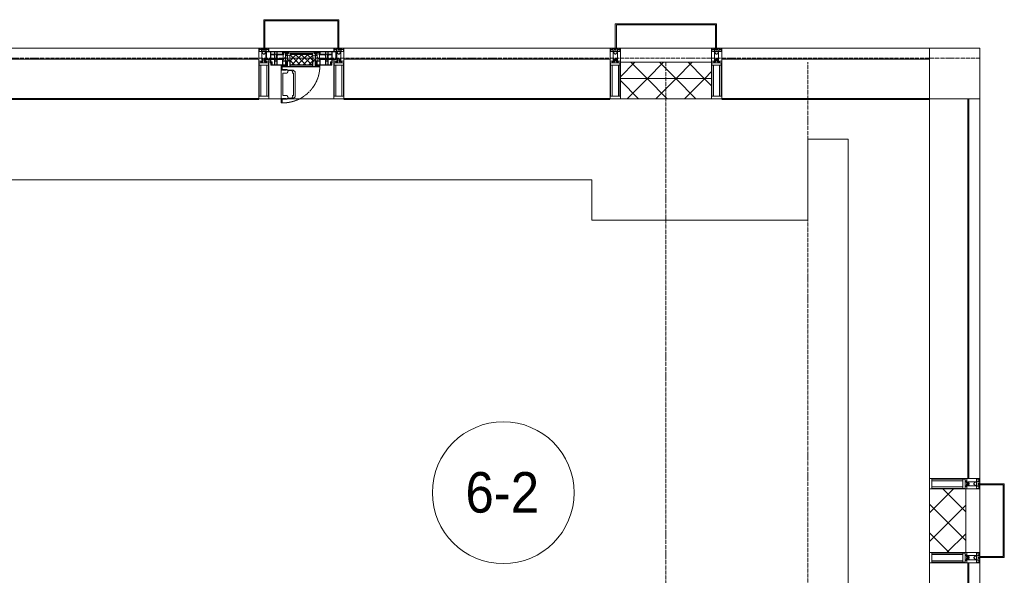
# Model space of a CAD drawing. Header units: millimetres. Extents: x 5617 to 106797, y 7718 to 221433.
# Tile 48 of 50: x 68462 to 73322, y 75048 to 77790. Entities that reach past the tile are written whole.
import ezdxf

# ---------------------------------------------------------------- set-up
doc = ezdxf.new("R2010")
doc.units = ezdxf.units.MM
for name, pattern in [('-D1-02х01', [3, 2, -1]), ('ADSK_Линия сетки', [25, 20, -2.5, 0, -2.5]), ('Линия сетки', [25, 20, -2.5, 0, -2.5]), ('Штрих_3_1_5_', [4.5, 3, -1.5]), ('Штриховая_ш3 п1_5', [4.5, 3, -1.5])]:
    doc.linetypes.add(name, pattern=pattern)
doc.layers.add('_Разделитель помещений_', color=4, linetype='Штриховая_ш3 п1_5', lineweight=40, true_color=0x00ffff)
for name, color, linetype, lineweight in [('Импосты витража', 7, 'Continuous', 18), ('Колонны', 7, 'Continuous', 18), ('Марки помещений', 7, 'Continuous', 20), ('Окна', 7, 'Continuous', 18), ('Оси', 7, 'Continuous', 9), ('Панели витража', 7, 'Continuous', 18), ('Перекрытия', 7, 'Continuous', 18), ('Стены разрез', 7, 'Continuous', 40), ('Стены штриховка', 7, 'Continuous', 40), ('Элементы узлов', 7, 'Continuous', 18)]:
    doc.layers.add(name, color=color, linetype=linetype, lineweight=lineweight)
doc.styles.add('Arial_3', font='arial.ttf', dxfattribs={"width": 0.9, "height": 200})
pattern_1 = [(45, (0, 0), (-70.71068, 70.71068), []), (135, (0, 0), (-70.71068, -70.71068), [])]

# ---------------------------------------------------------------- blocks, each defined once
blk = doc.blocks.new('135_SLK_K3_AR_rvt-1-МКСС_K3_L22__72_750_')
at = {"layer": '_Разделитель помещений_', "color": 7, "linetype": 'Штрих_3_1_5_', "true_color": 0xccffff}
for p, q in [((115425, 77400), (116740, 77400)), ((117160, 77400), (118475, 77400)), ((119025, 77400), (120050, 77400))]:
    blk.add_line(p, q, dxfattribs=at)
at = {"layer": 'Перекрытия', "color": 254, "true_color": 0xcccccc}
for p, q in [((119650, 77200), (119450, 77200)), ((119450, 77200), (119450, 76800)), ((119650, 73600), (119650, 77200)), ((118383.8, 77000), (115350, 77000)), ((118383.8, 76800), (118383.8, 77000)), ((119450, 76800), (118383.8, 76800))]:
    blk.add_line(p, q, dxfattribs=at)
blk = doc.blocks.new('System Panel - A_PAN_Glass-6536978-МКСС_K3_L22__72_750_')
at = {"layer": 'Панели витража', "color": 254, "lineweight": 5, "true_color": 0xcccccc}
for p, q in [((937.5, 0), (-937.5, 0)), ((-937.5, 0), (-937.5, -55)), ((937.5, -55), (937.5, 0)), ((-937.5, -55), (937.5, -55))]:
    blk.add_line(p, q, dxfattribs=at)
blk = doc.blocks.new('Rectangular Mullion - R_InvisibleFrame_50Wx250H-6536997-МКСС_K3_L22__72_750_')
at = {"layer": 'Импосты витража', "color": 254, "lineweight": 5, "true_color": 0xcccccc}
for p, q in [((120050, 75525), (120050, 77400)), ((120240, 75525), (120240, 77400))]:
    blk.add_line(p, q, dxfattribs=at)
blk = doc.blocks.new('System Panel - A_PAN_Glass-6536981-МКСС_K3_L22__72_750_')
at = {"layer": 'Панели витража', "color": 254, "lineweight": 5, "true_color": 0xcccccc}
for p, q in [((767.5, 0), (-767.5, 0)), ((-767.5, 0), (-767.5, -55)), ((767.5, -55), (767.5, 0)), ((-767.5, -55), (753.5, -55))]:
    blk.add_line(p, q, dxfattribs=at)
blk = doc.blocks.new('Rectangular Mullion - R_InvisibleFrame_50Wx250H-6537003-МКСС_K3_L22__72_750_')
at = {"layer": 'Импосты витража', "color": 254, "lineweight": 5, "true_color": 0xcccccc}
for p, q in [((120050, 73600), (120050, 75110)), ((120240, 73600), (120240, 75110))]:
    blk.add_line(p, q, dxfattribs=at)
blk = doc.blocks.new('Rectangular Mullion - 50Wx250H-2623690-МКСС_K3_L22__72_750_')
at = {"layer": 'Элементы узлов', "color": 254, "lineweight": 5, "true_color": 0xcccccc}
for p, q in [((-25, 65.2), (-25, 250)), ((-25, 250), (0, 250)), ((25, 250), (0, 250)), ((25, 65.2), (25, 250)), ((-23, 237.3), (0, 237.3)), ((-23, 237.3), (-23, 73.6)), ((-14.9, 84), (-14.9, 237.3)), ((23, 237.3), (0, 237.3)), ((14.9, 84), (14.9, 237.3)), ((23, 237.3), (23, 73.6)), ((-14, 65.2), (-25, 65.2)), ((0, 84), (-23, 84)), ((-0.5, 73.6), (-23, 73.6)), ((-14, 71.3), (-14, 65.2)), ((-10, 71.3), (-14, 71.3)), ((-10, 53), (-10, 71.3)), ((-8.7, 53), (-10, 53)), ((-10, 53), (-10, 17)), ((-8.7, 53), (-7, 54.7)), ((-7, 65.2), (-5.9, 67.3)), ((-7, 65.2), (-7, 54.7)), ((-4.1, 67.3), (-5.9, 67.3)), ((-4.1, 67.3), (-2.9, 65.1)), ((-2.9, 65.1), (-2.9, 54.6)), ((-1.3, 53), (-2.9, 54.6)), ((0, 53), (-1.3, 53)), ((0, 84), (23, 84)), ((0, 53), (1.3, 53)), ((0.5, 73.6), (23, 73.6)), ((1.3, 53), (2.9, 54.6)), ((4.1, 67.3), (2.9, 65.1)), ((2.9, 65.1), (2.9, 54.6)), ((4.1, 67.3), (5.9, 67.3)), ((7, 65.2), (5.9, 67.3)), ((7, 65.2), (7, 54.7)), ((8.7, 53), (7, 54.7)), ((8.7, 53), (10, 53)), ((10, 71.3), (14, 71.3)), ((10, 53), (10, 71.3)), ((10, 53), (10, 17)), ((14, 71.3), (14, 65.2)), ((14, 65.2), (25, 65.2)), ((-23.8, 14.6), (-25, 14.2)), ((-25, 0), (-25, 14.2)), ((-22.3, 17), (-23.8, 17)), ((-23.8, 17), (-23.8, 14.6)), ((-22.5, 10.6), (-23.8, 14.6)), ((-22.5, 10.6), (-23.7, 9.9)), ((-23.7, 1.3), (-23.7, 9.9)), ((-23.7, 1.3), (-11.8, 1.3)), ((-23.2, 10.2), (-22.5, 8)), ((-22.5, 8), (-22.5, 4.5)), ((-21.3, 4.5), (-22.5, 4.5)), ((-22.3, 17), (-22.3, 16)), ((-22.3, 16), (-21.3, 16)), ((-19, 17.6), (-21.3, 16)), ((-21.3, 4.5), (-21.3, 6.5)), ((-21.3, 6.5), (-14.2, 6.5)), ((-18.4, 16.6), (-19, 17.6)), ((-7.4, 16.6), (-18.4, 16.6)), ((-14.2, 6.5), (-14.2, 4.5)), ((-13.2, 4.5), (-14.2, 4.5)), ((-13.2, 4.5), (-12.2, 7.2)), ((-12.7, 7.6), (-11.3, 11.4)), ((-12.7, 7.6), (-11.8, 6.9)), ((-12.2, 9), (-12.2, 14.8)), ((-12.2, 14.8), (0, 14.8)), ((-11.8, 1.3), (-11.8, 6.9)), ((-10.5, 11.2), (-11.3, 11.4)), ((-10.5, 1.5), (-10.5, 11.2)), ((-4.8, 1.5), (-10.5, 1.5)), ((-10, 17), (-7.5, 17)), ((-8.5, 23), (-1.5, 30)), ((-8.5, 18.5), (-8.5, 23)), ((-7.5, 18.5), (-8.5, 18.5)), ((-7.5, 17), (-7.5, 18.5)), ((-7.4, 18), (-7.4, 16.6)), ((-2.6, 18), (-7.4, 18)), ((0, 8), (-4.8, 8)), ((-4.8, 1.5), (-4.8, 8)), ((-2.6, 18), (-2.6, 16.8)), ((-2.6, 16.8), (0, 16.8)), ((-1.5, 30), (0, 30)), ((1.5, 30), (0, 30)), ((2.6, 16.8), (0, 16.8)), ((0, 14.8), (0, 16.8)), ((0, 14.8), (0, 16.8)), ((12.2, 14.8), (0, 14.8)), ((0, 0), (0, 8)), ((0, 8), (4.8, 8)), ((0, 0), (0, 8)), ((8.5, 23), (1.5, 30)), ((2.6, 18), (2.6, 16.8)), ((2.6, 18), (7.4, 18)), ((4.8, 1.5), (4.8, 8)), ((4.8, 1.5), (10.5, 1.5)), ((7.4, 18), (7.4, 16.6)), ((7.4, 16.6), (18.4, 16.6)), ((7.5, 18.5), (8.5, 18.5)), ((7.5, 17), (7.5, 18.5)), ((10, 17), (7.5, 17)), ((8.5, 18.5), (8.5, 23)), ((10.5, 11.2), (11.3, 11.4)), ((10.5, 1.5), (10.5, 11.2)), ((12.7, 7.6), (11.3, 11.4)), ((12.7, 7.6), (11.8, 6.9)), ((11.8, 1.3), (11.8, 6.9)), ((23.7, 1.3), (11.8, 1.3)), ((12.2, 9), (12.2, 14.8)), ((13.2, 4.5), (12.2, 7.2)), ((13.2, 4.5), (14.2, 4.5)), ((21.3, 6.5), (14.2, 6.5)), ((14.2, 6.5), (14.2, 4.5)), ((18.4, 16.6), (19, 17.6)), ((19, 17.6), (21.3, 16)), ((22.3, 16), (21.3, 16)), ((21.3, 4.5), (21.3, 6.5)), ((21.3, 4.5), (22.5, 4.5)), ((22.3, 17), (22.3, 16)), ((22.3, 17), (23.8, 17)), ((22.5, 10.6), (23.8, 14.6)), ((22.5, 10.6), (23.7, 9.9)), ((23.2, 10.2), (22.5, 8)), ((22.5, 8), (22.5, 4.5)), ((23.7, 1.3), (23.7, 9.9)), ((23.8, 17), (23.8, 14.6)), ((23.8, 14.6), (25, 14.2)), ((25, 0), (25, 14.2)), ((-25, 0), (0, 0)), ((25, 0), (0, 0))]:
    blk.add_line(p, q, dxfattribs=at)
for centre, start, end in [((-0.5, 73.1), 360, 90), ((0.5, 73.1), 90, 180)]:
    blk.add_arc(centre, 0.5, start, end, dxfattribs=at)
blk = doc.blocks.new('Rectangular Mullion - R_StandardFrame_50Wx250H-6500850-МКСС_K3_L22__72_750_')
at = {"layer": 'Импосты витража', "color": 254, "lineweight": 5, "true_color": 0xcccccc}
for p, q in [((-25, 0), (-25, 250)), ((-25, 250), (25, 250)), ((25, 250), (25, 0)), ((0, 0), (-25, 0)), ((25, 0), (5, 0))]:
    blk.add_line(p, q, dxfattribs=at)
blk = doc.blocks.new('Rectangular Mullion - R_StandardFrame_50Wx250H-V29-МКСС_K3_L22__72_750_')
at = {"layer": 'Импосты витража', "color": 254, "lineweight": 5, "true_color": 0xcccccc}
for p, q in [((-25, 0), (-25, 250)), ((-25, 250), (25, 250)), ((25, 250), (25, 0)), ((-5, 0), (-25, 0)), ((25, 0), (0, 0))]:
    blk.add_line(p, q, dxfattribs=at)
blk = doc.blocks.new('A_SLK_PAN_Type1 - Прямой тип панели-5877929-МКСС_K3_L22__72_750_')
at = {"layer": 'Колонны', "color": 254, "lineweight": 5, "true_color": 0xcccccc}
for p, q in [((-177.5, 0), (-182.5, 0)), ((-182.5, 0), (-182.5, -120)), ((-177.5, -115), (-177.5, 0)), ((157.5, 0), (-157.5, 0)), ((177.5, 0), (177.5, -115)), ((182.5, 0), (177.5, 0)), ((182.5, -120), (182.5, 0)), ((-182.5, -120), (182.5, -120)), ((177.5, -115), (-177.5, -115))]:
    blk.add_line(p, q, dxfattribs=at)
blk = doc.blocks.new('System Panel - A_PAN_Glass-6502617-МКСС_K3_L22__72_750_')
at = {"layer": 'Панели витража', "color": 254, "lineweight": 5, "true_color": 0xcccccc}
for p, q in [((512.5, 55), (-512.5, 55)), ((-512.5, 55), (-512.5, 0)), ((512.5, 0), (512.5, 55)), ((-512.5, 0), (512.5, 0))]:
    blk.add_line(p, q, dxfattribs=at)
blk = doc.blocks.new('Quad Corner Mullion - Q_0_250_-125-6502618-МКСС_K3_L22__72_750_')
at = {"layer": 'Импосты витража', "color": 254, "lineweight": 5, "true_color": 0xcccccc}
for p, q in [((250, 0), (0, 0)), ((0, 0), (0, -250)), ((250, -250), (250, 0)), ((0, -250), (250, -250))]:
    blk.add_line(p, q, dxfattribs=at)
blk = doc.blocks.new('A_PAN_Створка - 383мм 7_1-V54-МКСС_K3_L22__72_750_')
at = {"layer": 'Панели витража', "lineweight": 5, "true_color": 0xcccccc}
h = blk.add_hatch(dxfattribs=at)
h.set_pattern_fill('FP_24', color=254, style=0, pattern_type=2)
h.set_pattern_definition([(225, (116950, 77650), (14.1421356, -14.1421356), []), (315, (116950, 77650), (14.1421356, 14.1421356), [])])
h.paths.add_polyline_path([(53.6, 82.7), (-54.6, 81.8), (-54.6, 63.4), (-57.2, 60.8), (-57.2, 36.4), (-54.9, 34.1), (-54.5, 31.8), (54.5, 31.8), (54.9, 34.1), (57.2, 36.4), (57.2, 60.8), (54.6, 63.4), (54.6, 81.8)])
at = {"layer": 'Окна', "color": 7, "lineweight": 5, "true_color": 0xf4f4f4}
for p, q in [((39.7, 249), (31.1, 240.4)), ((70.1, 249), (39.7, 249)), ((45, 244.7), (42.3, 239.8)), ((45.9, 246.8), (45, 244.7)), ((63.3, 246.8), (45.9, 246.8)), ((64.1, 245), (63.3, 246.8)), ((64.1, 245), (66.7, 241)), ((70.1, 252.9), (70.1, 249)), ((95.1, 252.9), (70.1, 252.9)), ((74.1, 248.4), (74.1, 252.9)), ((89.1, 248.4), (74.1, 248.4)), ((89.1, 252.9), (89.1, 248.4)), ((93.1, 248.4), (93.1, 252.9)), ((97.9, 248.4), (93.1, 248.4)), ((95.1, 270.5), (95.1, 252.9)), ((99.6, 270.5), (95.1, 270.5)), ((97.9, 262.4), (95.1, 262.4)), ((97.9, 262.4), (97.9, 248.4)), ((99.6, 270.5), (99.6, 87.5)), ((31.1, 117.6), (31.1, 240.4)), ((41.4, 234.2), (39.1, 233.8)), ((39.1, 179), (39.1, 233.8)), ((41.4, 234.2), (43.5, 236.3)), ((42.3, 239.8), (43.5, 236.3)), ((66.7, 241), (68.6, 239.7)), ((68.6, 239.7), (68.6, 236.4)), ((68.6, 236.4), (71.1, 233.9)), ((71.1, 233.9), (89.5, 233.9)), ((89.5, 233.9), (90.6, 232.8)), ((90.6, 125.2), (90.6, 232.8)), ((39.1, 179), (39.1, 124.2)), ((39.7, 109), (31.1, 117.6)), ((41.4, 123.8), (39.1, 124.2)), ((70.1, 109), (39.7, 109)), ((41.4, 123.8), (43.5, 121.7)), ((42.3, 118.2), (43.5, 121.7)), ((45, 113.3), (42.3, 118.2)), ((45.9, 111.2), (45, 113.3)), ((63.3, 111.2), (45.9, 111.2)), ((64.1, 113), (63.3, 111.2)), ((64.1, 113), (66.7, 117)), ((66.7, 117), (68.6, 118.3)), ((68.6, 121.6), (71.1, 124.1)), ((68.6, 118.3), (68.6, 121.6)), ((70.1, 105.1), (70.1, 109)), ((95.1, 105.1), (70.1, 105.1)), ((71.1, 124.1), (89.5, 124.1)), ((74.1, 109.6), (74.1, 105.1)), ((89.1, 109.6), (74.1, 109.6)), ((89.1, 105.1), (89.1, 109.6)), ((89.5, 124.1), (90.6, 125.2)), ((93.1, 109.6), (93.1, 105.1)), ((97.9, 109.6), (93.1, 109.6)), ((95.1, 87.5), (95.1, 105.1)), ((97.9, 95.6), (97.9, 109.6)), ((97.9, 95.6), (95.1, 95.6)), ((99.6, 87.5), (95.1, 87.5))]:
    blk.add_line(p, q, dxfattribs=at)
at = {"layer": 'Окна', "color": 254, "lineweight": 5, "true_color": 0xcccccc}
for p, q in [((-171, 57), (-156, 57)), ((-171, 17), (-171, 57)), ((-171, 55.5), (-152, 55.5)), ((-153, 73.5), (-150, 73.5)), ((-153, 60), (-153, 73.5)), ((-152, 20), (-152, 73.5)), ((-150.5, 69.5), (-150.5, 73.5)), ((-145, 69.5), (-150.5, 69.5)), ((-150.5, 33.6), (-150.5, 68)), ((-150.5, 68), (-143.5, 68)), ((-150.5, 56.6), (-132.4, 56.6)), ((-136.4, 52.4), (-150.5, 52.4)), ((-150, 84), (-78, 84)), ((-150, 73.5), (-150, 84)), ((-148.5, 82.5), (-132.4, 82.5)), ((-148.5, 81), (-148.5, 82.5)), ((-143.5, 81), (-148.5, 81)), ((-145, 69.5), (-145, 79.5)), ((-143.5, 68), (-143.5, 81)), ((-137.2, 54.8), (-135.8, 50.8)), ((-132.5, 54.8), (-137.2, 54.8)), ((-132.1, 49), (-135.8, 50.8)), ((-132.5, 53.8), (-133.4, 52)), ((-133.4, 52), (-130.1, 50.4)), ((-132.5, 53.8), (-132.5, 54.8)), ((-132.4, 56.6), (-132.4, 82.5)), ((-132.1, 49), (-132.1, 36.8)), ((-131, 82.5), (-120.8, 82.5)), ((-131, 82.5), (-131, 64.6)), ((-131, 64.6), (-120.8, 64.6)), ((-131, 56.5), (-131, 62.6)), ((-120.8, 62.6), (-131, 62.6)), ((-131, 56.5), (-120.8, 56.5)), ((-131, 55.1), (-131, 52.7)), ((-120.8, 55.1), (-131, 55.1)), ((-129.4, 51.1), (-131, 52.7)), ((-130.1, 50.4), (-129.4, 51.1)), ((-130.1, 35.3), (-130.1, 50.4)), ((-122.4, 51.1), (-120.8, 52.7)), ((-121.7, 50.4), (-122.4, 51.1)), ((-118.4, 52), (-121.7, 50.4)), ((-121.7, 35.3), (-121.7, 50.4)), ((-120.8, 82.5), (-120.8, 64.6)), ((-120.8, 56.5), (-120.8, 62.6)), ((-120.8, 55.1), (-120.8, 52.7)), ((-119.7, 49), (-115.9, 50.8)), ((-119.7, 49), (-119.7, 36.8)), ((-119.3, 82.5), (-92.5, 82.5)), ((-119.3, 56.6), (-119.3, 82.5)), ((-92.5, 56.6), (-119.3, 56.6)), ((-119.3, 54.8), (-114.6, 54.8)), ((-119.3, 53.8), (-119.3, 54.8)), ((-119.3, 53.8), (-118.4, 52)), ((-114.6, 54.8), (-115.9, 50.8)), ((-94.1, 52.5), (-115.3, 52.5)), ((-89.9, 50.9), (-94.1, 52.5)), ((-92.5, 56.6), (-92.5, 82.5)), ((-91.5, 92), (91.5, 92)), ((-91.5, 87.5), (-91.5, 92)), ((-73.9, 87.5), (-91.5, 87.5)), ((-90.8, 82.5), (-79.5, 82.5)), ((-90.8, 64.6), (-90.8, 82.5)), ((-80.1, 64.6), (-90.8, 64.6)), ((-90.8, 62.7), (-90.8, 56.6)), ((-80.4, 62.7), (-90.8, 62.7)), ((-90.8, 56.6), (-85.9, 56.6)), ((-89.9, 52.2), (-88.6, 53.5)), ((-89.9, 52.2), (-89.9, 50.9)), ((-89.9, 35.1), (-89.9, 50.9)), ((-85.9, 53.5), (-88.6, 53.5)), ((-85.9, 56.6), (-85.9, 53.5)), ((-85.9, 53.5), (-78, 45.6)), ((-85, 84), (-85, 87.5)), ((-85, 87.5), (-78, 87.5)), ((-78, 84), (-85, 84)), ((-80.4, 61.1), (-80.4, 62.7)), ((-78, 61.1), (-80.4, 61.1)), ((-80.1, 66.1), (-80.1, 64.6)), ((-78, 66.1), (-80.1, 66.1)), ((-79.5, 82.5), (-79.5, 80.6)), ((-79.5, 80.6), (-78, 80.6)), ((-78, 87.5), (-78, 84)), ((-78, 84), (-73.9, 84)), ((-78, 84), (-78, 23.5)), ((-78, 66.1), (-78, 61.1)), ((-73.9, 62.5), (-73.9, 87.5)), ((-70, 62.5), (-73.9, 62.5)), ((-70, 32.1), (-70, 62.5)), ((70, 62.5), (70, 32.1)), ((73.9, 62.5), (70, 62.5)), ((73.9, 87.5), (73.9, 62.5)), ((91.5, 87.5), (73.9, 87.5)), ((73.9, 84), (78, 84)), ((78, 87.5), (78, 84)), ((85, 87.5), (78, 87.5)), ((78, 84), (85, 84)), ((78, 84), (150, 84)), ((78, 23.5), (78, 84)), ((79.5, 80.6), (78, 80.6)), ((78, 66.1), (78, 61.1)), ((78, 66.1), (80.1, 66.1)), ((78, 61.1), (80.4, 61.1)), ((85.9, 53.5), (78, 45.6)), ((90.8, 82.5), (79.5, 82.5)), ((79.5, 82.5), (79.5, 80.6)), ((80.1, 66.1), (80.1, 64.6)), ((80.1, 64.6), (90.8, 64.6)), ((80.4, 62.7), (90.8, 62.7)), ((80.4, 61.1), (80.4, 62.7)), ((85, 84), (85, 87.5)), ((85.9, 56.6), (85.9, 53.5)), ((90.8, 56.6), (85.9, 56.6)), ((85.9, 53.5), (88.6, 53.5)), ((89.9, 52.2), (88.6, 53.5)), ((89.9, 50.9), (94.1, 52.5)), ((89.9, 52.2), (89.9, 50.9)), ((89.9, 35.1), (89.9, 50.9)), ((90.8, 64.6), (90.8, 82.5)), ((90.8, 62.7), (90.8, 56.6)), ((91.5, 92), (91.5, 87.5)), ((119.3, 82.5), (92.5, 82.5)), ((92.5, 56.6), (92.5, 82.5)), ((92.5, 56.6), (119.3, 56.6)), ((94.1, 52.5), (115.3, 52.5)), ((114.6, 54.8), (115.9, 50.8)), ((119.3, 54.8), (114.6, 54.8)), ((119.7, 49), (115.9, 50.8)), ((119.3, 53.8), (118.4, 52)), ((118.4, 52), (121.7, 50.4)), ((119.3, 56.6), (119.3, 82.5)), ((119.3, 53.8), (119.3, 54.8)), ((119.7, 49), (119.7, 36.8)), ((120.8, 82.5), (120.8, 64.6)), ((131, 82.5), (120.8, 82.5)), ((131, 64.6), (120.8, 64.6)), ((120.8, 56.5), (120.8, 62.6)), ((120.8, 62.6), (131, 62.6)), ((131, 56.5), (120.8, 56.5)), ((120.8, 55.1), (120.8, 52.7)), ((120.8, 55.1), (131, 55.1)), ((122.4, 51.1), (120.8, 52.7)), ((121.7, 50.4), (122.4, 51.1)), ((121.7, 35.3), (121.7, 50.4)), ((129.4, 51.1), (131, 52.7)), ((130.1, 50.4), (129.4, 51.1)), ((133.4, 52), (130.1, 50.4)), ((130.1, 35.3), (130.1, 50.4)), ((131, 82.5), (131, 64.6)), ((131, 56.5), (131, 62.6)), ((131, 55.1), (131, 52.7)), ((132.1, 49), (135.8, 50.8)), ((132.1, 49), (132.1, 36.8)), ((132.4, 56.6), (132.4, 82.5)), ((148.5, 82.5), (132.4, 82.5)), ((150.5, 56.6), (132.4, 56.6)), ((132.5, 54.8), (137.2, 54.8)), ((132.5, 53.8), (132.5, 54.8)), ((132.5, 53.8), (133.4, 52)), ((137.2, 54.8), (135.8, 50.8)), ((136.4, 52.4), (150.5, 52.4)), ((143.5, 81), (148.5, 81)), ((143.5, 68), (143.5, 81)), ((150.5, 68), (143.5, 68)), ((145, 69.5), (145, 79.5)), ((145, 69.5), (150.5, 69.5)), ((148.5, 81), (148.5, 82.5)), ((150, 84), (150, 73.5)), ((150, 73.5), (153, 73.5)), ((150.5, 69.5), (150.5, 73.5)), ((150.5, 33.6), (150.5, 68)), ((152, 20), (152, 73.5)), ((171, 55.5), (152, 55.5)), ((153, 73.5), (153, 60)), ((156, 57), (171, 57)), ((171, 57), (171, 17)), ((-171, 18.5), (-153.5, 18.5)), ((-67.9, 17), (-171, 17)), ((-153.5, 18.5), (-152, 20)), ((-136.3, 33.6), (-150.5, 33.6)), ((-150.5, 29.4), (-132.4, 29.4)), ((-150.5, 17), (-150.5, 29.4)), ((-132.4, 18.6), (-150.5, 18.6)), ((-137.2, 31), (-135.8, 35)), ((-132.5, 31), (-137.2, 31)), ((-132.1, 36.8), (-135.8, 35)), ((-133.4, 33.7), (-130.1, 35.3)), ((-132.5, 31.9), (-133.4, 33.7)), ((-132.5, 31.9), (-132.5, 31)), ((-132.4, 29.4), (-132.4, 18.6)), ((-129.4, 34.6), (-131, 33)), ((-131, 30.9), (-131, 33)), ((-120.8, 30.9), (-131, 30.9)), ((-131, 29.5), (-120.8, 29.5)), ((-131, 18.2), (-131, 29.5)), ((-120.8, 18.2), (-131, 18.2)), ((-130.1, 35.3), (-129.4, 34.6)), ((-121.7, 35.3), (-122.4, 34.6)), ((-122.4, 34.6), (-120.8, 33)), ((-118.4, 33.7), (-121.7, 35.3)), ((-120.8, 30.9), (-120.8, 33)), ((-120.8, 18.2), (-120.8, 29.5)), ((-119.7, 36.8), (-115.9, 35)), ((-119.3, 31.9), (-118.4, 33.7)), ((-119.3, 31.9), (-119.3, 31)), ((-119.3, 31), (-114.6, 31)), ((-92.5, 29.4), (-119.3, 29.4)), ((-119.3, 29.4), (-119.3, 18.6)), ((-119.3, 18.6), (-92.5, 18.6)), ((-114.6, 31), (-115.9, 35)), ((-94.1, 33.5), (-115.4, 33.5)), ((-89.9, 35.1), (-94.1, 33.5)), ((-92.5, 18.6), (-92.5, 29.4)), ((-90.8, 18.5), (-90.8, 29.4)), ((-90.8, 29.4), (-85.9, 29.4)), ((-87.3, 18.5), (-90.8, 18.5)), ((-89.9, 32.5), (-89.9, 35.1)), ((-85.9, 32.5), (-89.9, 32.5)), ((-87.3, 21.9), (-85.9, 21.9)), ((-87.3, 20.4), (-87.3, 21.9)), ((-87.3, 20.4), (-87.3, 18.5)), ((-84.8, 20.4), (-87.3, 20.4)), ((-85.9, 29.4), (-85.9, 32.5)), ((-85.9, 21.9), (-85.9, 29.4)), ((-85.9, 18.2), (-85.9, 20.4)), ((-75.9, 18.2), (-85.9, 18.2)), ((-83.4, 20.4), (-84.8, 20.4)), ((-70, 33.8), (-83.4, 20.4)), ((-78, 45.6), (-78, 36.8)), ((-78, 36.8), (-70, 36.8)), ((-78, 23.5), (-67.9, 23.5)), ((-75.9, 23.5), (-73, 23.5)), ((-75.9, 21.5), (-75.9, 23.5)), ((-75.9, 21.5), (-75.9, 18.2)), ((-74.9, 21.5), (-75.9, 21.5)), ((-74.9, 17.9), (-74.9, 21.5)), ((-68.9, 17.9), (-74.9, 17.9)), ((-67.2, 29.3), (-73, 23.5)), ((-70, 36.8), (-70, 33.8)), ((-61.4, 23.5), (-70, 32.1)), ((-68.9, 21.5), (-68.9, 17.9)), ((-67.9, 21.5), (-68.9, 21.5)), ((-67.9, 23.5), (-64.6, 26.8)), ((-67.9, 23.5), (-64.6, 26.8)), ((-67.9, 21.5), (-67.9, 23.5)), ((-67.9, 17), (-67.9, 23.5)), ((-61.4, 23.5), (-67.9, 17)), ((67.9, 17), (-67.9, 17)), ((-67.9, 17), (67.9, 17)), ((-64.6, 26.8), (-67.2, 29.3)), ((-64.6, 26.8), (-61.4, 23.5)), ((61.4, 23.5), (-61.4, 23.5)), ((70, 32.1), (61.4, 23.5)), ((61.4, 23.5), (64.6, 26.8)), ((67.9, 17), (61.4, 23.5)), ((64.6, 26.8), (67.2, 29.3)), ((67.9, 23.5), (64.6, 26.8)), ((64.6, 26.8), (67.9, 23.5)), ((67.2, 29.3), (73, 23.5)), ((67.9, 21.5), (67.9, 23.5)), ((67.9, 23.5), (67.9, 17)), ((67.9, 23.5), (78, 23.5)), ((67.9, 21.5), (68.9, 21.5)), ((171, 17), (67.9, 17)), ((68.9, 21.5), (68.9, 17.9)), ((68.9, 17.9), (74.9, 17.9)), ((70, 36.8), (70, 33.8)), ((78, 36.8), (70, 36.8)), ((70, 33.8), (83.4, 20.4)), ((75.9, 23.5), (73, 23.5)), ((74.9, 21.5), (75.9, 21.5)), ((74.9, 17.9), (74.9, 21.5)), ((75.9, 21.5), (75.9, 23.5)), ((75.9, 21.5), (75.9, 18.2)), ((75.9, 18.2), (85.9, 18.2)), ((78, 45.6), (78, 36.8)), ((83.4, 20.4), (84.8, 20.4)), ((84.8, 20.4), (87.3, 20.4)), ((85.9, 32.5), (89.9, 32.5)), ((85.9, 29.4), (85.9, 32.5)), ((85.9, 21.9), (85.9, 29.4)), ((90.8, 29.4), (85.9, 29.4)), ((87.3, 21.9), (85.9, 21.9)), ((85.9, 18.2), (85.9, 20.4)), ((87.3, 20.4), (87.3, 21.9)), ((87.3, 20.4), (87.3, 18.5)), ((87.3, 18.5), (90.8, 18.5)), ((89.9, 35.1), (94.1, 33.5)), ((89.9, 32.5), (89.9, 35.1)), ((90.8, 18.5), (90.8, 29.4)), ((92.5, 18.6), (92.5, 29.4)), ((92.5, 29.4), (119.3, 29.4)), ((119.3, 18.6), (92.5, 18.6)), ((94.1, 33.5), (115.4, 33.5)), ((114.6, 31), (115.9, 35)), ((119.3, 31), (114.6, 31)), ((119.7, 36.8), (115.9, 35)), ((118.4, 33.7), (121.7, 35.3)), ((119.3, 31.9), (118.4, 33.7)), ((119.3, 31.9), (119.3, 31)), ((119.3, 29.4), (119.3, 18.6)), ((122.4, 34.6), (120.8, 33)), ((120.8, 30.9), (120.8, 33)), ((120.8, 30.9), (131, 30.9)), ((120.8, 18.2), (120.8, 29.5)), ((131, 29.5), (120.8, 29.5)), ((120.8, 18.2), (131, 18.2)), ((121.7, 35.3), (122.4, 34.6)), ((130.1, 35.3), (129.4, 34.6)), ((129.4, 34.6), (131, 33)), ((133.4, 33.7), (130.1, 35.3)), ((131, 30.9), (131, 33)), ((131, 18.2), (131, 29.5)), ((132.1, 36.8), (135.8, 35)), ((150.5, 29.4), (132.4, 29.4)), ((132.4, 29.4), (132.4, 18.6)), ((132.4, 18.6), (150.5, 18.6)), ((132.5, 31.9), (133.4, 33.7)), ((132.5, 31.9), (132.5, 31)), ((132.5, 31), (137.2, 31)), ((137.2, 31), (135.8, 35)), ((136.3, 33.6), (150.5, 33.6)), ((150.5, 17), (150.5, 29.4)), ((153.5, 18.5), (152, 20)), ((171, 18.5), (153.5, 18.5))]:
    blk.add_line(p, q, dxfattribs=at)
at = {"layer": 'Окна', "color": 254, "linetype": '-D1-02х01', "lineweight": 5, "true_color": 0xcccccc}
blk.add_arc((91.4, 87.5), 183, 88.8555, 178.5909, dxfattribs=at)
at = {"layer": 'Окна', "color": 254, "lineweight": 5, "true_color": 0xcccccc}
for centre, start, end in [((-156, 60), 270, 360), ((156, 60), 180, 270)]:
    blk.add_arc(centre, 3, start, end, dxfattribs=at)
at = {"layer": 'Элементы узлов', "color": 254, "lineweight": 5, "true_color": 0xcccccc}
for p, q in [((-91.5, 92), (-91.5, 87.5)), ((-91.5, 92), (91.5, 92)), ((-91.5, 87.5), (-73.9, 87.5)), ((-83.4, 90.3), (-69.4, 90.3)), ((-83.4, 90.3), (-83.4, 87.5)), ((-73.9, 87.5), (-73.9, 62.5)), ((-69.4, 85.5), (-73.9, 85.5)), ((-73.9, 81.5), (-69.4, 81.5)), ((-69.4, 66.5), (-73.9, 66.5)), ((-73.9, 62.5), (-70, 62.5)), ((-70, 62.5), (-70, 32.1)), ((-69.4, 90.3), (-69.4, 85.5)), ((-69.4, 81.5), (-69.4, 66.5)), ((-67.9, 89.3), (-66.9, 90.3)), ((-67.9, 62.5), (-67.9, 89.3)), ((-61.7, 62.5), (-67.9, 62.5)), ((-66, 56.5), (-67.8, 55.7)), ((-67.8, 55.7), (-67.8, 38.3)), ((-66.9, 90.3), (-57.4, 90.3)), ((-66, 56.5), (-62, 59.1)), ((-62, 59.1), (-60.7, 61)), ((-60.1, 67.7), (-61.7, 64.9)), ((-61.7, 64.9), (-61.7, 62.5)), ((-60.7, 61), (-57.4, 61)), ((-56.4, 67.7), (-60.1, 67.7)), ((-57.4, 90.3), (-56.4, 89.4)), ((-57.4, 61), (-54.9, 63.5)), ((-54.6, 63.4), (-57.2, 60.8)), ((-57.2, 60.8), (-57.2, 36.4)), ((-56.4, 89.4), (-56.4, 67.7)), ((-53.9, 90.3), (-54.9, 89.3)), ((-54.9, 89.3), (-54.9, 85.6)), ((-54.9, 85.6), (-53.9, 84.6)), ((-54.9, 81.9), (-53.8, 83)), ((-54.9, 63.5), (-54.9, 81.9)), ((-53.6, 82.7), (-54.6, 81.8)), ((-54.6, 81.8), (-54.6, 63.4)), ((53.9, 90.3), (-53.9, 90.3)), ((-53.9, 84.6), (53.9, 84.6)), ((53.8, 83), (-53.8, 83)), ((53.6, 82.7), (-53.6, 82.7)), ((54.6, 81.8), (53.6, 82.7)), ((54.9, 81.9), (53.8, 83)), ((53.9, 90.3), (54.9, 89.3)), ((54.9, 85.6), (53.9, 84.6)), ((54.6, 63.4), (54.6, 81.8)), ((57.2, 60.8), (54.6, 63.4)), ((54.9, 89.3), (54.9, 85.6)), ((54.9, 63.5), (54.9, 81.9)), ((57.4, 61), (54.9, 63.5)), ((57.4, 90.3), (56.4, 89.4)), ((56.4, 89.4), (56.4, 67.7)), ((56.4, 67.7), (60.1, 67.7)), ((57.2, 36.4), (57.2, 60.8)), ((66.9, 90.3), (57.4, 90.3)), ((60.7, 61), (57.4, 61)), ((60.1, 67.7), (61.7, 64.9)), ((62, 59.1), (60.7, 61)), ((61.7, 64.9), (61.7, 62.5)), ((61.7, 62.5), (67.9, 62.5)), ((66, 56.5), (62, 59.1)), ((66, 56.5), (67.8, 55.7)), ((67.9, 89.3), (66.9, 90.3)), ((67.8, 55.7), (67.8, 38.3)), ((67.9, 62.5), (67.9, 89.3)), ((69.4, 90.3), (69.4, 85.5)), ((83.4, 90.3), (69.4, 90.3)), ((69.4, 85.5), (73.9, 85.5)), ((69.4, 81.5), (69.4, 66.5)), ((73.9, 81.5), (69.4, 81.5)), ((69.4, 66.5), (73.9, 66.5)), ((70, 62.5), (70, 32.1)), ((73.9, 62.5), (70, 62.5)), ((91.5, 87.5), (73.9, 87.5)), ((73.9, 87.5), (73.9, 62.5)), ((83.4, 90.3), (83.4, 87.5)), ((91.5, 92), (91.5, 87.5)), ((-70, 32.1), (-61.4, 23.5)), ((-67.8, 38.3), (-65.7, 37.4)), ((-65.7, 37.4), (-60.8, 34.7)), ((61.4, 23.5), (-61.4, 23.5)), ((-60.8, 34.7), (-57.3, 35.9)), ((-55.2, 33.8), (-57.3, 35.9)), ((-57.2, 36.4), (-54.9, 34.1)), ((-55.2, 33.8), (-54.8, 31.5)), ((-54.9, 34.1), (-54.5, 31.8)), ((-53.9, 30.5), (-54.9, 29.5)), ((-54.9, 29.5), (-54.9, 25.8)), ((-54.9, 25.8), (-53.9, 24.8)), ((0, 31.5), (-54.8, 31.5)), ((-54.5, 31.8), (54.5, 31.8)), ((53.9, 30.5), (-53.9, 30.5)), ((-53.9, 24.8), (53.9, 24.8)), ((0, 31.5), (54.8, 31.5)), ((53.9, 30.5), (54.9, 29.5)), ((54.9, 25.8), (53.9, 24.8)), ((54.5, 31.8), (54.9, 34.1)), ((55.2, 33.8), (54.8, 31.5)), ((54.9, 34.1), (57.2, 36.4)), ((54.9, 29.5), (54.9, 25.8)), ((55.2, 33.8), (57.3, 35.9)), ((60.8, 34.7), (57.3, 35.9)), ((65.7, 37.4), (60.8, 34.7)), ((70, 32.1), (61.4, 23.5)), ((67.8, 38.3), (65.7, 37.4))]:
    blk.add_line(p, q, dxfattribs=at)
blk = doc.blocks.new('System Panel - A_PAN_Glass-6502619-МКСС_K3_L22__72_750_')
at = {"layer": 'Панели витража', "color": 254, "lineweight": 5, "true_color": 0xcccccc}
for p, q in [((657.5, 55), (-657.5, 55)), ((-657.5, 55), (-657.5, 0)), ((657.5, 0), (657.5, 55)), ((-657.5, 0), (657.5, 0))]:
    blk.add_line(p, q, dxfattribs=at)
blk = doc.blocks.new('Rectangular Mullion - R_StandardFrame_50Wx250H-6161330-МКСС_K3_L22__72_750_')
at = {"layer": 'Импосты витража', "color": 254, "lineweight": 5, "true_color": 0xcccccc}
for p, q in [((77190, 77400), (77250.4, 77400)), ((77279.9, 77400), (77510, 77400))]:
    blk.add_line(p, q, dxfattribs=at)
blk = doc.blocks.new('Rectangular Mullion - R_StandardFrame_50Wx250H-6502615-МКСС_K3_L22__72_750_')
at = {"layer": 'Импосты витража', "color": 254, "lineweight": 5, "true_color": 0xcccccc}
for p, q in [((-25, -250), (-25, 0)), ((-25, 0), (25, 0)), ((25, 0), (25, -250)), ((25, -250), (-25, -250))]:
    blk.add_line(p, q, dxfattribs=at)
blk = doc.blocks.new('Rectangular Mullion - R_StandardFrame_50Wx250H-6502616-МКСС_K3_L22__72_750_')
at = {"layer": 'Импосты витража', "color": 254, "lineweight": 5, "true_color": 0xcccccc}
for p, q in [((-25, -250), (-25, 0)), ((-25, 0), (25, 0)), ((25, 0), (25, -250)), ((25, -250), (-25, -250))]:
    blk.add_line(p, q, dxfattribs=at)
blk = doc.blocks.new('Rectangular Mullion - R_StandardFrame_50Wx250H-V42-МКСС_K3_L22__72_750_')
at = {"layer": 'Импосты витража', "color": 254, "lineweight": 5, "true_color": 0xcccccc}
for p, q in [((-25, -250), (-25, 0)), ((-25, 0), (0, 0)), ((5, 0), (25, 0)), ((25, 0), (25, -17)), ((25, -57), (25, -250)), ((25, -250), (-25, -250))]:
    blk.add_line(p, q, dxfattribs=at)
blk = doc.blocks.new('Rectangular Mullion - R_StandardFrame_50Wx250H-V43-МКСС_K3_L22__72_750_')
at = {"layer": 'Импосты витража', "color": 254, "lineweight": 5, "true_color": 0xcccccc}
for p, q in [((-25, -17), (-25, 0)), ((-25, 0), (-5, 0)), ((0, 0), (25, 0)), ((25, 0), (25, -250)), ((-25, -250), (-25, -57)), ((25, -250), (-25, -250))]:
    blk.add_line(p, q, dxfattribs=at)
blk = doc.blocks.new('A_SLK_PAN_Type1 - Прямой тип панели с перфорацией Ф1_1-6626306-МКСС_K3_L22__72_750_')
at = {"layer": 'Колонны', "color": 254, "lineweight": 5, "true_color": 0xcccccc}
for p, q in [((-185, 140), (185, 140)), ((-185, 0), (-185, 140)), ((-180, 135), (-180, 0)), ((180, 135), (-180, 135)), ((180, 0), (180, 135)), ((185, 140), (185, 0)), ((-180, 0), (-185, 0)), ((-160, 0), (160, 0)), ((185, 0), (180, 0))]:
    blk.add_line(p, q, dxfattribs=at)
blk = doc.blocks.new('135_SLK_K3_AR_FCD_rvt-1-МКСС_K3_L22__72_750_')
at = {"layer": 'Стены разрез', "lineweight": 5, "true_color": 0xcccccc}
h = blk.add_hatch(dxfattribs=at)
h.set_pattern_fill('FP_5', color=254, style=0, pattern_type=2)
h.set_pattern_definition(pattern_1)
h.paths.add_polyline_path([(118525, 77500), (118975, 77500), (118975, 77580), (118525, 77580)])
h = blk.add_hatch(dxfattribs=at)
h.set_pattern_fill('FP_5', color=254, style=0, pattern_type=2)
h.set_pattern_definition(pattern_1)
h.paths.add_polyline_path([(118525, 77400), (118975, 77400), (118975, 77500), (118525, 77500)])
h = blk.add_hatch(dxfattribs=at)
h.set_pattern_fill('FP_5', color=254, style=0, pattern_type=2)
h.set_pattern_definition(pattern_1)
h.paths.add_polyline_path([(120050, 75160), (120230, 75160), (120230, 75475), (120050, 75475)])
at = {"layer": 'Колонны', "color": 254, "lineweight": 5, "true_color": 0xcccccc}
for p, q in [((119000, 77770), (118500, 77770)), ((118500, 77770), (118500, 77650)), ((118505, 77650), (118505, 77765)), ((118505, 77765), (118995, 77765)), ((118995, 77765), (118995, 77650)), ((119000, 77650), (119000, 77770)), ((118500, 77650), (118505, 77650)), ((118525, 77650), (118975, 77650)), ((118995, 77650), (119000, 77650))]:
    blk.add_line(p, q, dxfattribs=at)
at = {"layer": 'Стены разрез', "color": 254, "lineweight": 9, "true_color": 0xcccccc}
for p, q in [((118975, 77580), (118525, 77580)), ((118525, 77580), (118525, 77400)), ((118975, 77400), (118975, 77580)), ((118525, 77400), (118975, 77400)), ((120050, 75475), (120050, 75160)), ((120230, 75475), (120050, 75475)), ((120230, 75160), (120230, 75475)), ((120050, 75160), (120230, 75160))]:
    blk.add_line(p, q, dxfattribs=at)
at = {"layer": 'Стены штриховка', "color": 254, "lineweight": 9, "true_color": 0xcccccc}
blk.add_line((118525, 77500), (118975, 77500), dxfattribs=at)
at = {"layer": 'Импосты витража', "color": 254, "lineweight": 5, "true_color": 0xcccccc, "rotation": 180}
for p in [(116765, 77650), (117135, 77650), (118500, 77650), (119000, 77650)]:
    blk.add_blockref('Rectangular Mullion - 50Wx250H-2623690-МКСС_K3_L22__72_750_', p, dxfattribs=at)
at = {"layer": 'Импосты витража', "color": 254, "lineweight": 5, "true_color": 0xcccccc, "extrusion": (0, 0, -1)}
for name, p in [('Rectangular Mullion - R_StandardFrame_50Wx250H-V43-МКСС_K3_L22__72_750_', (-116765, 77650)), ('Rectangular Mullion - R_StandardFrame_50Wx250H-V42-МКСС_K3_L22__72_750_', (-117135, 77650)), ('Rectangular Mullion - R_StandardFrame_50Wx250H-6502616-МКСС_K3_L22__72_750_', (-118500, 77650)), ('Rectangular Mullion - R_StandardFrame_50Wx250H-6502615-МКСС_K3_L22__72_750_', (-119000, 77650))]:
    blk.add_blockref(name, p, dxfattribs=at)
at = {"layer": 'Импосты витража', "color": 254, "lineweight": 5, "true_color": 0xcccccc}
for name, p in [('Quad Corner Mullion - Q_0_250_-125-6502618-МКСС_K3_L22__72_750_', (120050, 77650)), ('Rectangular Mullion - R_StandardFrame_50Wx250H-6161330-МКСС_K3_L22__72_750_', (39600, 0)), ('Rectangular Mullion - R_InvisibleFrame_50Wx250H-6536997-МКСС_K3_L22__72_750_', (0, 0)), ('Rectangular Mullion - R_InvisibleFrame_50Wx250H-6537003-МКСС_K3_L22__72_750_', (0, 0))]:
    blk.add_blockref(name, p, dxfattribs=at)
at = {"layer": 'Импосты витража', "color": 254, "lineweight": 5, "true_color": 0xcccccc, "extrusion": (0, 0, -1), "rotation": 270.0000000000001}
for name, p in [('Rectangular Mullion - 50Wx250H-2623690-МКСС_K3_L22__72_750_', (-120300, 75500)), ('Rectangular Mullion - R_StandardFrame_50Wx250H-6500850-МКСС_K3_L22__72_750_', (-120300, 75500)), ('Rectangular Mullion - 50Wx250H-2623690-МКСС_K3_L22__72_750_', (-120300, 75135)), ('Rectangular Mullion - R_StandardFrame_50Wx250H-V29-МКСС_K3_L22__72_750_', (-120300, 75135))]:
    blk.add_blockref(name, p, dxfattribs=at)
at = {"layer": 'Колонны', "color": 254, "lineweight": 5, "true_color": 0xcccccc}
blk.add_blockref('A_SLK_PAN_Type1 - Прямой тип панели с перфорацией Ф1_1-6626306-МКСС_K3_L22__72_750_', (116950, 77650), dxfattribs=at)
at = {"layer": 'Колонны', "color": 254, "lineweight": 5, "true_color": 0xcccccc, "rotation": 89.99999999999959}
blk.add_blockref('A_SLK_PAN_Type1 - Прямой тип панели-5877929-МКСС_K3_L22__72_750_', (120300, 75317.5), dxfattribs=at)
at = {"layer": 'Панели витража', "color": 254, "lineweight": 5, "true_color": 0xcccccc}
for name, p, rotation in [('System Panel - A_PAN_Glass-6502619-МКСС_K3_L22__72_750_', (116082.5, 77650), 180), ('A_PAN_Створка - 383мм 7_1-V54-МКСС_K3_L22__72_750_', (116950, 77650), 180), ('System Panel - A_PAN_Glass-6502619-МКСС_K3_L22__72_750_', (117817.5, 77650), 180), ('System Panel - A_PAN_Glass-6502617-МКСС_K3_L22__72_750_', (119537.5, 77650), 180), ('System Panel - A_PAN_Glass-6536978-МКСС_K3_L22__72_750_', (120300, 76462.5), 269.9999999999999), ('System Panel - A_PAN_Glass-6536981-МКСС_K3_L22__72_750_', (120300, 74342.5), 269.9999999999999)]:
    blk.add_blockref(name, p, dxfattribs=dict(at, rotation=rotation))
blk = doc.blocks.new('050_Марка_Помещение - Номер-620969-МКСС_K3_L22__72_750_')
at = {"layer": 'Марки помещений'}
blk.add_circle((0, 0), 3.5, dxfattribs=at)

msp = doc.modelspace()

# ---------------------------------------------------------------- linework, layer by layer
at = {"layer": 'Оси', "linetype": 'ADSK_Линия сетки'}
msp.add_line((73201.8, 77600), (25651, 77600), dxfattribs=at)
at = {"layer": 'Оси', "linetype": 'Линия сетки'}
for p, q in [((71651.8, 57883.5), (71651.8, 77580)), ((72351.8, 56613.5), (72351.8, 77580))]:
    msp.add_line(p, q, dxfattribs=at)

# ---------------------------------------------------------------- block references
at = {"lineweight": 5}
for name in ['135_SLK_K3_AR_FCD_rvt-1-МКСС_K3_L22__72_750_', '135_SLK_K3_AR_rvt-1-МКСС_K3_L22__72_750_']:
    msp.add_blockref(name, (-47098.2, 0), dxfattribs=at)
at = {"layer": 'Марки помещений', "xscale": 99.99999999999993, "yscale": 99.99999999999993, "zscale": 99.99999999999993}
msp.add_blockref('050_Марка_Помещение - Номер-620969-МКСС_K3_L22__72_750_', (70848.7, 75455.6), dxfattribs=at)

# ---------------------------------------------------------------- texts
at = {"layer": 'Марки помещений', "lineweight": 9, "insert": (70662.1, 75557.3), "char_height": 200, "width": 447.342, "attachment_point": 1, "style": 'Arial_3'}
msp.add_mtext('6-2', dxfattribs=at)

doc.saveas('drawing.dxf')
